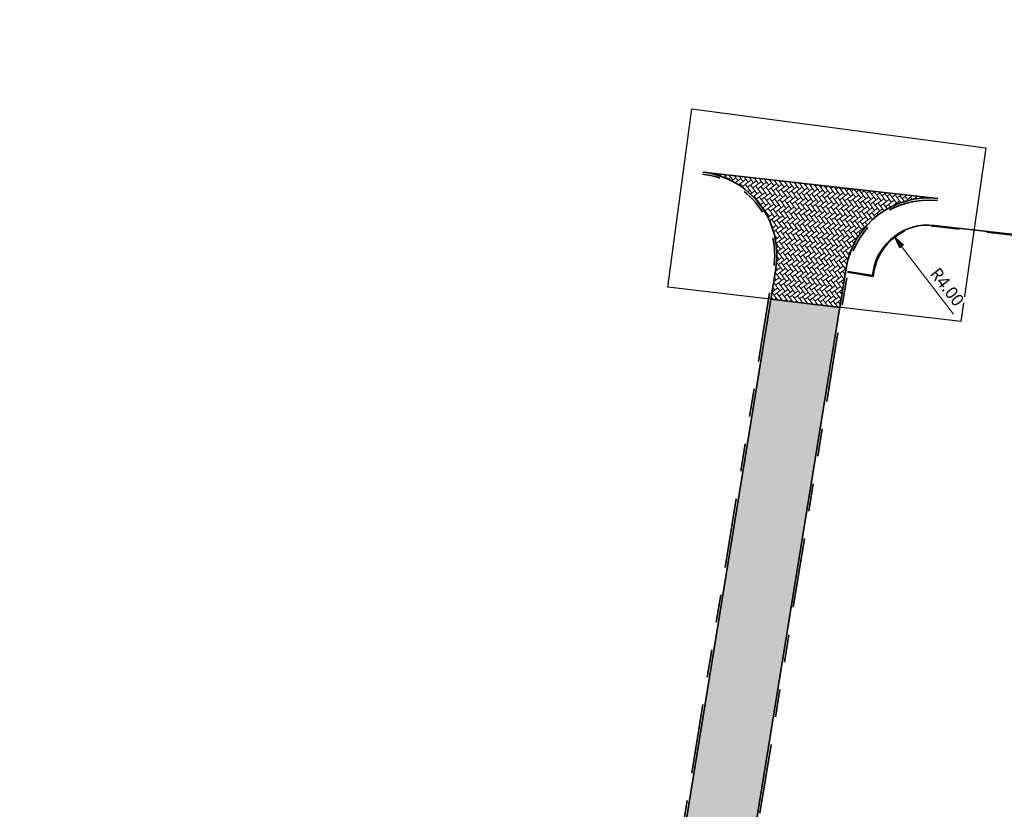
# Model space of a CAD drawing. Header units: metres. Extents: x 253823 to 255319, y 593130 to 593771.
# Tile 27 of 37: x 253959 to 254030, y 593473 to 593529. Entities that reach past the tile are written whole.
import ezdxf

# ---------------------------------------------------------------- set-up
doc = ezdxf.new("R2010")
doc.units = ezdxf.units.M
doc.linetypes.add('VH-OPSLUITBAND_60X200', pattern=[12, 6, -2, 2, -2])
doc.linetypes.add('VH-TROTTOIRBAND_130-150', pattern=[15, 5, -2, 2, -2, 2, -2])
doc.layers.add('HULPLIJN ARCERING', color=6, linetype='Continuous', plot=False)
for name, color, linetype, lineweight in [('N-WE-VH-KANTOPSLUITING_OPSLUITBAND_60X200-G', 150, 'VH-OPSLUITBAND_60X200', 35), ('N-WE-VH-KANTOPSLUITING_TROTTOIRBAND_130 150-G', 210, 'VH-TROTTOIRBAND_130-150', 35), ('N-WE-VH-KANTVERHARDING-G', 2, 'Continuous', 35), ('N-WE-VH-VERHARDING_TEGEL-45MM DIK-A', 252, 'Continuous', 18), ('N01-WE-VH-VERHARDING_BETONSTRAATSTEEN-TILROOD-KEPER-A', 252, 'Continuous', 18), ('X-XX-AL-M', 7, 'Continuous', 18)]:
    doc.layers.add(name, color=color, linetype=linetype, lineweight=lineweight)
doc.styles.add('Roelofs', font='segoeui.ttf', dxfattribs={"height": 1.8})
doc.dimstyles.new('Roelofs Standaard', dxfattribs={"dimtxt": 1.8, "dimasz": 1, "dimexe": 2, "dimexo": 2, "dimgap": 0.7, "dimtad": 1, "dimlfac": -1, "dimzin": 0, "dimdsep": 46, "dimtxsty": 'Roelofs', "dimblk": 'Pijl', "dimcen": 0, "dimdle": 2, "dimclrd": 256, "dimclre": 253, "dimclrt": 256, "dimazin": 0, "dimtfac": 1, "dimtofl": 0, "dimtmove": 0, "dimatfit": 3, "dimldrblk": 'Pijl', "dimfxl": 1, "dimtolj": 1, "dimtzin": 0, "dimlwd": 18, "dimlwe": 18, "dimarcsym": 0})
pattern_1 = [(306.99, (0, 0), (0.3676092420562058, -0.05172953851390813), [0.7875, -0.2625]), (216.9900000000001, (0.4193387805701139, 0.3158797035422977), (0.3676092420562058, -0.05172953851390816), [0.7874999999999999, -0.2625])]

# ---------------------------------------------------------------- blocks, each defined once
blk = doc.blocks.new('Pijl')
h = blk.add_hatch(color=256)
h.paths.add_polyline_path([(2.220446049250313e-16, 0), (-1.75, 0.352142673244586), (-1.749922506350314, 1.310063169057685e-14)])
h.paths.add_polyline_path([(-1.749922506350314, 1.310063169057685e-14), (-1.749845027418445, -0.3520757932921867), (0, 0)])
for p, q in [((-1.901878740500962, 1.4210854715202e-14), (0, 0)), ((0, 0), (-1.75, 0.352142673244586)), ((-1.75, 0.352142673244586), (-1.749845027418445, -0.3520757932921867)), ((0, 0), (-1.749845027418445, -0.3520757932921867))]:
    blk.add_line(p, q)
blk = doc.blocks.new('*D29')
at = {"layer": 'Defpoints', "color": 0, "transparency": 16777216}
blk.add_point((254021.6108046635, 593513.8280027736), dxfattribs=at)
at = {"layer": 'X-XX-AL-M', "lineweight": 18, "transparency": 16777216}
blk.add_line((254025.8957714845, 593508.2508722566), (254021.9154307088, 593513.4315144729), dxfattribs=at)
at = {"layer": 'X-XX-AL-M', "lineweight": 18, "transparency": 16777216, "xscale": 0.5, "yscale": 0.5, "zscale": 0.5, "rotation": 127.5354438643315}
blk.add_blockref('Pijl', (254021.6108046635, 593513.8280027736), dxfattribs=at)
at = {"layer": 'X-XX-AL-M', "transparency": 16777216, "insert": (254025.4288039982, 593510.1969810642), "char_height": 0.9, "attachment_point": 5, "rotation": 307.5354438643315, "style": 'Roelofs', "bg_fill": 3, "box_fill_scale": 1.1, "bg_fill_color": 256, "bg_fill_true_color": 13158600, "bg_fill_transparency": 0}
blk.add_mtext('\\A1;R4.00', dxfattribs=at)
at = {"layer": 'Defpoints', "color": 0, "transparency": 16777216}
blk.add_point((254024.0478130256, 593510.6560963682), dxfattribs=at)

msp = doc.modelspace()

# ---------------------------------------------------------------- hatches: boundary and pattern name
at = {"layer": 'N01-WE-VH-VERHARDING_BETONSTRAATSTEEN-TILROOD-KEPER-A'}
h = msp.add_hatch(dxfattribs=at)
h.set_pattern_fill('AVH-BSS_KEIFORMAAT_KEPER-SO', color=251, scale=5, angle=306.99, pattern_type=2)
h.set_pattern_definition(pattern_1)
edge = h.paths.add_edge_path()
edge.add_line((254024.7598257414, 593516.5635327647), (254007.8460042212, 593518.4649470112))
edge.add_arc((254007.1757196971, 593512.5025046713), 5.999999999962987, -9.217053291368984, 83.5858653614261, ccw=False)
edge.add_line((254013.0982515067, 593511.5414547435), (254012.7365829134, 593509.3126488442))
edge.add_line((254012.7365829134, 593509.3126488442), (254017.7075264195, 593508.7305469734))
edge.add_line((254017.7075264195, 593508.7305469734), (254018.1670094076, 593511.5621403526))
edge.add_arc((254024.0895412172, 593510.6010904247), 5.999999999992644, 83.5858653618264, 170.7829467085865, ccw=False)
h = msp.add_hatch(dxfattribs=at)
h.set_pattern_fill('AVH-BSS_KEIFORMAAT_KEPER-SO', color=251, scale=5, angle=306.99, pattern_type=2)
h.set_pattern_definition(pattern_1)
edge = h.paths.add_edge_path()
edge.add_line((254017.7075264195, 593508.7305469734), (254012.7365829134, 593509.3126488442))
edge.add_line((254012.7365829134, 593509.3126488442), (253999.217989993, 593426.0034530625))
edge.add_line((253999.217989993, 593426.0034530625), (254000.6312909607, 593425.7741165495))
edge.add_line((254000.6312909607, 593425.7741165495), (253999.6695989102, 593418.9363705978))
edge.add_line((253999.6695989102, 593418.9363705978), (254008.1163159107, 593417.7483907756))
edge.add_arc((254008.8126856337, 593422.6996602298), 4.999999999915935, 170.7829467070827, 261.99416526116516, ccw=False)
edge.add_line((254003.8772424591, 593423.5005351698), (254006.8069952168, 593441.5553244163))
edge.add_line((254006.8069952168, 593441.5553244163), (254017.7075264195, 593508.7305469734))

# ---------------------------------------------------------------- linework, layer by layer
at = {"layer": 'HULPLIJN ARCERING', "flags": 128}
msp.add_lwpolyline([(254007.054366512, 593523.0151011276), (254028.2141852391, 593520.2178194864), (254026.4028355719, 593507.7123185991), (254005.3253555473, 593510.1805101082)], close=True, dxfattribs=at)
for points in [[(254024.7598257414, 593516.5635327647), (254007.8460042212, 593518.4649470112, -0.4286156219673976), (254013.0982515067, 593511.5414547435), (254012.7365829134, 593509.3126488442), (254017.7075264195, 593508.7305469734), (254018.1670094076, 593511.5621403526, -0.3999566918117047)], [(254017.7075264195, 593508.7305469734), (254012.7365829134, 593509.3126488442), (253999.217989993, 593426.0034530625), (254000.6312909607, 593425.7741165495), (253999.6695989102, 593418.9363705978), (254008.1163159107, 593417.7483907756, -0.4204188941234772), (254003.8772424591, 593423.5005351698), (254006.8069952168, 593441.5553244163)]]:
    msp.add_lwpolyline(points, format="xyb", close=True, dxfattribs=at)
at = {"layer": 'N-WE-VH-KANTOPSLUITING_OPSLUITBAND_60X200-G', "flags": 128}
msp.add_lwpolyline([(254018.2701767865, 593511.2614401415), (254020.1061616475, 593510.9635146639), (254020.158683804, 593511.287185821, -0.3999566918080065), (254024.4879665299, 593514.5714335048), (254082.8527146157, 593508.0101981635, -0.4129915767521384)], format="xyb", dxfattribs=at)
at = {"layer": 'N-WE-VH-KANTOPSLUITING_TROTTOIRBAND_130 150-G', "flags": 128}
for points in [[(253976.1001, 593424.1679700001), (253993.6867519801, 593421.9910621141, 0.4032104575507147), (253999.0699266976, 593426.0274793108), (254012.9501882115, 593511.5654809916, 0.4286156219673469), (254007.8292471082, 593518.3158859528, 0.4286156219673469)], [(254011.9575429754, 593472.3594389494), (254018.2797872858, 593511.3206654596), (254018.3150727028, 593511.5381141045, -0.3999566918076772), (254024.7430686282, 593516.4144717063)]]:
    msp.add_lwpolyline(points, format="xyb", dxfattribs=at)
at = {"layer": 'N-WE-VH-KANTVERHARDING-G'}
for points in [[(253976.0816733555, 593424.0191061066), (253993.6683253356, 593421.8421982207, 0.403210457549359), (253999.2179899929, 593426.0034530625), (254013.0982515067, 593511.5414547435, 0.428615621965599), (254007.8460042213, 593518.4649470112)], [(254008.6907336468, 593417.6676019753), (254008.1163159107, 593417.7483907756, -0.4204188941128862), (254003.8772424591, 593423.5005351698), (254018.1670094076, 593511.5621403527, -0.399956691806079), (254024.7598257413, 593516.5635327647)], [(254018.2797872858, 593511.3206654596), (254020.0565468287, 593511.0323504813), (254020.0994584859, 593511.2967963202, -0.399956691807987), (254024.4946693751, 593514.6310579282), (254082.859417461, 593508.0698225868, -0.4129915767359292), (254084.6243853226, 593505.8672111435), (254081.5909202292, 593477.8296925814), (254077.2062000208, 593478.4386228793), (254076.7235164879, 593474.8711396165)]]:
    msp.add_lwpolyline(points, format="xyb", dxfattribs=at)
msp.add_lwpolyline([(254007.8460042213, 593518.4649470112), (254024.7598257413, 593516.5635327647)], dxfattribs=at)

# ---------------------------------------------------------------- next in the draw order: dimensions: what is measured, and where the dimension line sits
at = {"layer": 'X-XX-AL-M'}
dim = msp.add_radius_dim(center=(254024.0478130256, 593510.6560963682), mpoint=(254021.6108046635, 593513.8280027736), dimstyle='Roelofs Standaard', override={"dimtfill": 1}, dxfattribs=at)
dim.commit()
dim.dimension.update_dxf_attribs({"geometry": '*D29', "text_midpoint": (254024.7822294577, 593509.7002111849), "dimtype": 164})

# ---------------------------------------------------------------- next in the draw order: hatches: boundary and pattern name
at = {"layer": 'N-WE-VH-VERHARDING_TEGEL-45MM DIK-A'}
h = msp.add_hatch(dxfattribs=at)
h.set_pattern_fill('AVH-TEGEL_300X300_HALFST-SO', color=256, scale=5, angle=226.76, pattern_type=2)
h.set_pattern_definition([(226.76, (254809.8196349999, 593427.3387152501), (-0.2406079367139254, -0.8032638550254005), [0.75, -0.75]), (316.7599999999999, (254809.8196349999, 593427.3387152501), (0.5137918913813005, 0.5463679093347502), [])])
edge = h.paths.add_edge_path()
edge.add_arc((254170.7193443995, 593437.0028612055), 2.99999999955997, 205.731102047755, 246.6597059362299, ccw=False)
edge.add_arc((254141.0434996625, 593422.7313644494), 29.92918850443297, 25.67873054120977, 68.02321069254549)
edge.add_line((254152.2439285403, 593450.4857644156), (254141.8916252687, 593454.6744965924))
edge.add_arc((254151.8932526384, 593480.0965588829), 27.3187445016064, 236.1834962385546, 248.524176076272, ccw=False)
edge.add_arc((254503.3551709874, 594021.3239924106), 672.647475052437, 236.5057343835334, 236.9679318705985, ccw=False)
edge.add_line((254132.1522914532, 593460.3756454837), (254131.8753923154, 593458.4045818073))
edge.add_line((254131.8753923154, 593458.4045818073), (254135.702142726, 593455.8943966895))
edge.add_arc((254153.1439783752, 593482.4842889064), 31.79999998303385, 236.7368331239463, 247.9708391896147)
edge.add_arc((652243.2573632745, 1577333.217957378), 1061369.637125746, 247.9705377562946, 247.971140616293)
edge.add_arc((254141.0160965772, 593422.7005674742), 28.16800612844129, 22.174887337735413, 67.99831084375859, ccw=False)
edge.add_line((254167.100687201, 593433.3321572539), (254168.907492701, 593432.5569885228))
edge.add_arc((254187.3791891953, 593475.6118248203), 46.84999999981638, 246.7793507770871, 253.7743726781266)
edge.add_line((254174.2883341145, 593430.6279164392), (254174.7602214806, 593433.9972983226))
edge.add_line((254174.7602214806, 593433.9972983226), (254172.9742044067, 593434.2225739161))
edge.add_line((254172.9742044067, 593434.2225739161), (254172.8009911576, 593432.9857923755))
edge.add_arc((254187.3791891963, 593475.6118248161), 45.04999999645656, 246.6597059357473, 251.11919777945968, ccw=False)

doc.saveas('drawing.dxf')
